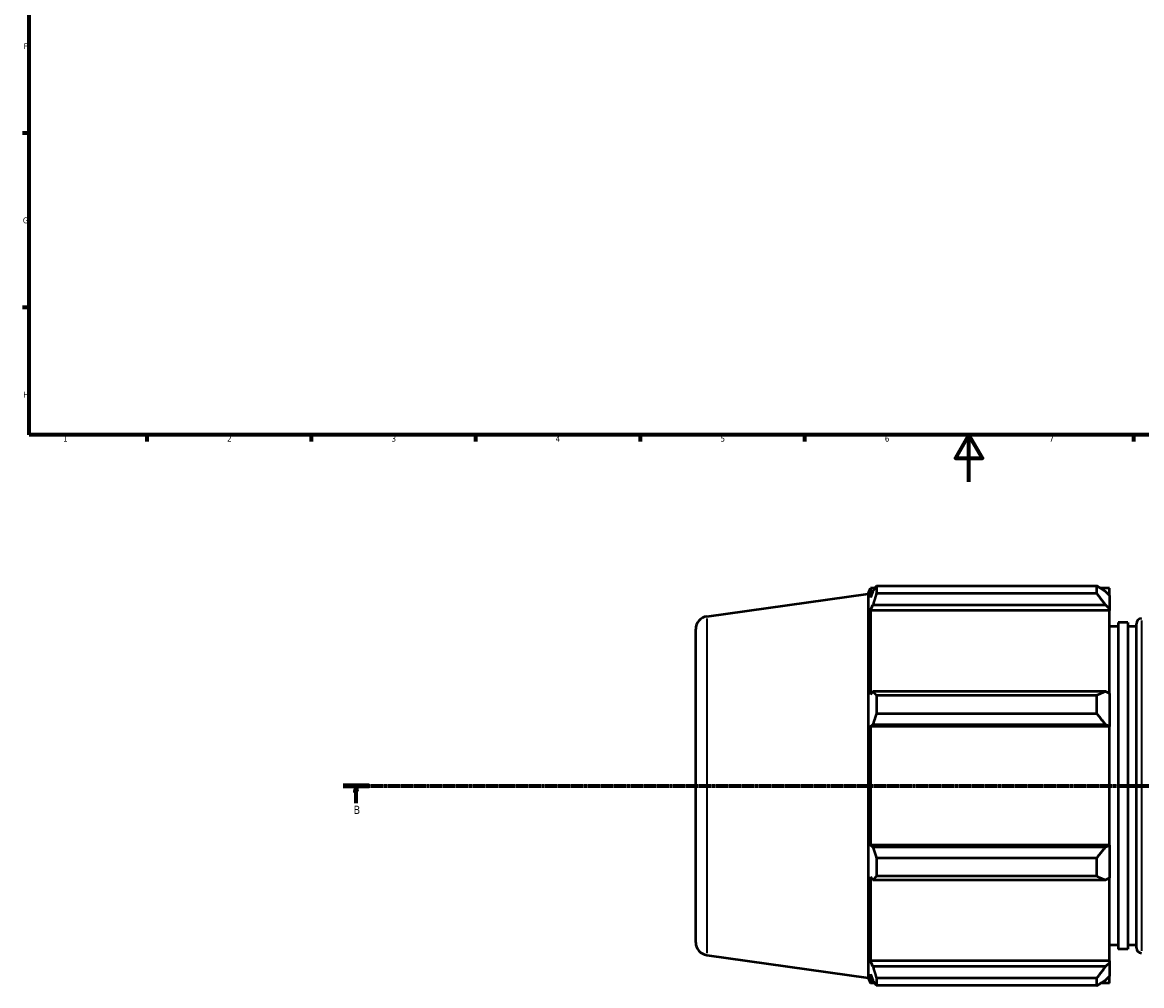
# Model space of a CAD drawing. Header units: millimetres. Extents: x -9 to 1578, y -217 to 1430.
# Tile 1 of 12: x 17 to 494, y -215 to 196. Entities that reach past the tile are written whole.
import ezdxf

# ---------------------------------------------------------------- set-up
doc = ezdxf.new("R2010")
doc.units = ezdxf.units.MM
doc.linetypes.add('CHAIN', pattern=[0.7087, 0.4724, -0.0591, 0.1181, -0.0591])
for name, color, linetype, lineweight in [('Border (ISO)', 7, 'Continuous', 70), ('Section Line (ISO)', 7, 'CHAIN', 70), ('Visible (ISO)', 7, 'Continuous', 50), ('Visible Narrow (ISO)', 7, 'Continuous', 35)]:
    doc.layers.add(name, color=color, linetype=linetype, lineweight=lineweight)
doc.styles.add('Label Text (ISO)', font='tahoma.ttf')
doc.styles.add('Note Text (ISO)', font='tahoma.ttf')

# ---------------------------------------------------------------- blocks, each defined once
blk = doc.blocks.new('Borders Default Border')
at = {"layer": 'Border (ISO)'}
for p, q in [((20, 148.5), (17.1, 148.5)), ((20, 74.25), (17.1, 74.25)), ((70.08, 20), (70.08, 17.1)), ((140.17, 20), (140.17, 17.1)), ((210.25, 20), (210.25, 17.1)), ((280.33, 20), (280.33, 17.1)), ((350.42, 20), (350.42, 17.1)), ((490.58, 20), (490.58, 17.1))]:
    blk.add_line(p, q, dxfattribs=at)
at = {"layer": 'Border (ISO)', "flags": 128}
for points in [[(20, 20), (20, 574), (821, 574), (821, 20), (20, 20)], [(420.5, 0), (420.5, 20), (414.73, 10), (426.27, 10), (420.5, 20)]]:
    blk.add_lwpolyline(points, dxfattribs=at)
at = {"layer": 'Border (ISO)', "color": 232, "true_color": 0xca0064, "char_height": 2.5, "attachment_point": 7, "style": 'Note Text (ISO)'}
for s, insert in [('F', (17.7, 184.38)), ('G', (17.31, 110.08)), ('H', (17.44, 35.88)), ('1', (34.48, 17.1)), ('2', (104.37, 17.1)), ('3', (174.43, 17.05)), ('4', (244.42, 17.1)), ('5', (314.64, 17.05)), ('6', (384.66, 17.05)), ('7', (454.77, 17.1))]:
    blk.add_mtext(s, dxfattribs=dict(at, insert=insert))
blk = doc.blocks.new('2dTransSection0')
at = {"layer": 'Section Line (ISO)', "linetype": 'CHAIN'}
blk.add_line((153.75, -129.56), (1049.9, -129.56), dxfattribs=at)
at = {"layer": 'Section Line (ISO)', "linetype": 'Continuous', "lineweight": 140}
blk.add_line((153.75, -129.56), (164.85, -129.56), dxfattribs=at)
at = {"layer": 'Section Line (ISO)', "linetype": 'Continuous'}
for p, q in [((159.3, -129.56), (158.8, -132.06)), ((158.8, -132.06), (159.8, -132.06)), ((159.3, -132.06), (159.3, -129.56)), ((159.8, -132.06), (159.3, -129.56)), ((159.3, -137.03), (159.3, -132.06))]:
    blk.add_line(p, q, dxfattribs=at)
at = {"layer": 'Section Line (ISO)', "linetype": 'Continuous', "flags": 128}
blk.add_lwpolyline([(159.8, -132.06), (159.3, -129.56), (158.8, -132.06), (159.8, -132.06)], dxfattribs=at)
at = {"layer": 'Section Line (ISO)'}
blk.add_solid([(159.8, -132.06), (159.3, -129.56), (158.8, -132.06), (159.8, -132.06)], dxfattribs=at)
at = {"layer": 'Section Line (ISO)', "insert": (158.23, -141.56), "char_height": 3.5, "attachment_point": 7, "style": 'Label Text (ISO)'}
blk.add_mtext('B', dxfattribs=at)

msp = doc.modelspace()

# ---------------------------------------------------------------- linework, layer by layer
at = {"layer": 'Visible (ISO)'}
for p, q in [((377.531, -47.734), (378.475, -45.398)), ((378.475, -45.398), (378.475, -49.294)), ((380.397, -45.398), (378.475, -45.398)), ((379.572, -46.704), (378.475, -49.294)), ((381.034, -44.409), (475.001, -44.409)), ((381.034, -44.409), (381.034, -47.682)), ((475.001, -47.682), (381.034, -47.682)), ((475.001, -47.682), (475.001, -44.409)), ((480.431, -45.398), (476.579, -45.398)), ((480.431, -48.431), (478.621, -46.704)), ((480.431, -48.431), (480.431, -45.398)), ((308.766, -57.398), (377.531, -47.734)), ((377.531, -47.734), (377.531, -211.393)), ((480.431, -48.431), (480.431, -54.105)), ((378.475, -54.908), (379.572, -52.5)), ((378.475, -54.908), (378.475, -90.7)), ((480.431, -54.908), (378.475, -54.908)), ((379.572, -52.5), (478.621, -52.5)), ((478.621, -52.5), (480.431, -54.105)), ((480.431, -54.105), (480.431, -54.908)), ((480.431, -90.282), (480.431, -54.908)), ((484.106, -61.688), (480.431, -61.688)), ((484.106, -59.991), (484.106, -199.135)), ((488.19, -59.991), (484.106, -59.991)), ((488.19, -59.991), (488.19, -199.135)), ((491.865, -61.688), (488.19, -61.688)), ((491.865, -198.632), (491.865, -60.495)), ((304.031, -196.282), (304.031, -62.844)), ((379.572, -89.447), (378.475, -90.7)), ((478.621, -89.447), (379.572, -89.447)), ((480.431, -90.282), (478.621, -89.447)), ((480.431, -90.282), (480.431, -103.982)), ((381.034, -91.019), (475.001, -91.019)), ((381.034, -91.019), (381.034, -98.92)), ((475.001, -98.92), (475.001, -91.019)), ((475.001, -98.92), (381.034, -98.92)), ((378.475, -104.254), (379.572, -103.438)), ((378.475, -104.254), (378.475, -154.872)), ((480.431, -104.254), (378.475, -104.254)), ((379.572, -103.438), (478.621, -103.438)), ((478.621, -103.438), (480.431, -103.982)), ((480.431, -103.982), (480.431, -104.254)), ((480.431, -154.872), (480.431, -104.254)), ((379.572, -155.689), (378.475, -154.872)), ((480.431, -154.872), (378.475, -154.872)), ((478.621, -155.689), (379.572, -155.689)), ((480.431, -155.144), (478.621, -155.689)), ((480.431, -154.872), (480.431, -155.144)), ((480.431, -155.144), (480.431, -168.844)), ((381.034, -160.207), (475.001, -160.207)), ((381.034, -160.207), (381.034, -168.108)), ((475.001, -168.108), (475.001, -160.207)), ((378.475, -168.426), (378.475, -204.219)), ((378.475, -168.426), (379.572, -169.68)), ((379.572, -169.68), (478.621, -169.68)), ((475.001, -168.108), (381.034, -168.108)), ((478.621, -169.68), (480.431, -168.844)), ((480.431, -204.219), (480.431, -168.844)), ((484.106, -197.438), (480.431, -197.438)), ((488.19, -199.135), (484.106, -199.135)), ((491.865, -197.438), (488.19, -197.438)), ((308.766, -201.729), (377.531, -211.393)), ((379.572, -206.627), (378.475, -204.219)), ((480.431, -204.219), (378.475, -204.219)), ((480.431, -205.021), (478.621, -206.627)), ((480.431, -204.219), (480.431, -205.021)), ((480.431, -205.021), (480.431, -210.696)), ((378.475, -209.833), (378.475, -213.728)), ((378.475, -209.833), (379.572, -212.422)), ((478.621, -206.627), (379.572, -206.627)), ((377.531, -211.393), (378.475, -213.728)), ((380.397, -213.728), (378.475, -213.728)), ((381.034, -211.445), (475.001, -211.445)), ((381.034, -211.445), (381.034, -214.717)), ((475.001, -214.717), (475.001, -211.445)), ((480.431, -213.728), (476.579, -213.728)), ((478.621, -212.422), (480.431, -210.696)), ((480.431, -213.728), (480.431, -210.696)), ((475.001, -214.717), (381.034, -214.717))]:
    msp.add_line(p, q, dxfattribs=at)
for centre, radius, start, end in [((309.531, -62.844), 5.5, 98, 180), ((494.065, -60.495), 2.2, 90, 180), ((309.531, -196.282), 5.5, 180, 262), ((494.065, -198.632), 2.2, 180, 270)]:
    msp.add_arc(centre, radius, start, end, dxfattribs=at)
for points, weights in [([(379.572, -46.704), (380.274, -45.58), (381.034, -44.409)], [1.00126552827, 1.00104123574, 1]), ([(381.034, -47.682), (380.274, -50.14), (379.572, -52.5)], [1, 1.00104123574, 1.00126552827]), ([(478.621, -46.704), (476.884, -45.58), (475.001, -44.409)], [1.00671180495, 1.01286624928, 1.01822643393]), ([(475.001, -47.682), (476.884, -50.14), (478.621, -52.5)], [1.01822643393, 1.01286624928, 1.00671180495]), ([(379.572, -89.447), (380.274, -90.217), (381.034, -91.019)], [1.00126552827, 1.00104123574, 1]), ([(478.621, -89.447), (476.884, -90.217), (475.001, -91.019)], [1.00671180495, 1.01286624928, 1.01822643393]), ([(381.034, -98.92), (380.274, -101.225), (379.572, -103.438)], [1, 1.00104123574, 1.00126552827]), ([(475.001, -98.92), (476.884, -101.225), (478.621, -103.438)], [1.01822643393, 1.01286624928, 1.00671180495]), ([(379.572, -155.689), (380.274, -157.902), (381.034, -160.207)], [1.00126552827, 1.00104123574, 1]), ([(478.621, -155.689), (476.884, -157.902), (475.001, -160.207)], [1.00671180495, 1.01286624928, 1.01822643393]), ([(381.034, -168.108), (380.274, -168.91), (379.572, -169.68)], [1, 1.00104123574, 1.00126552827]), ([(475.001, -168.108), (476.884, -168.91), (478.621, -169.68)], [1.01822643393, 1.01286624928, 1.00671180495]), ([(379.572, -206.627), (380.274, -208.987), (381.034, -211.445)], [1.00126552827, 1.00104123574, 1]), ([(478.621, -206.627), (476.884, -208.987), (475.001, -211.445)], [1.00671180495, 1.01286624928, 1.01822643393]), ([(381.034, -214.717), (380.274, -213.546), (379.572, -212.422)], [1, 1.00104123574, 1.00126552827]), ([(475.001, -214.717), (476.884, -213.546), (478.621, -212.422)], [1.01822643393, 1.01286624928, 1.00671180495])]:
    msp.add_rational_spline(points, weights, degree=2, dxfattribs=at)
at = {"layer": 'Visible Narrow (ISO)'}
for p, q in [((308.766, -58.286), (308.766, -200.84)), ((494.065, -59.172), (494.065, -199.955))]:
    msp.add_line(p, q, dxfattribs=at)

# ---------------------------------------------------------------- block references
msp.add_blockref('Borders Default Border', (0, 0))
at = {"layer": 'Section Line (ISO)'}
msp.add_blockref('2dTransSection0', (0, 0), dxfattribs=at)

doc.saveas('drawing.dxf')
